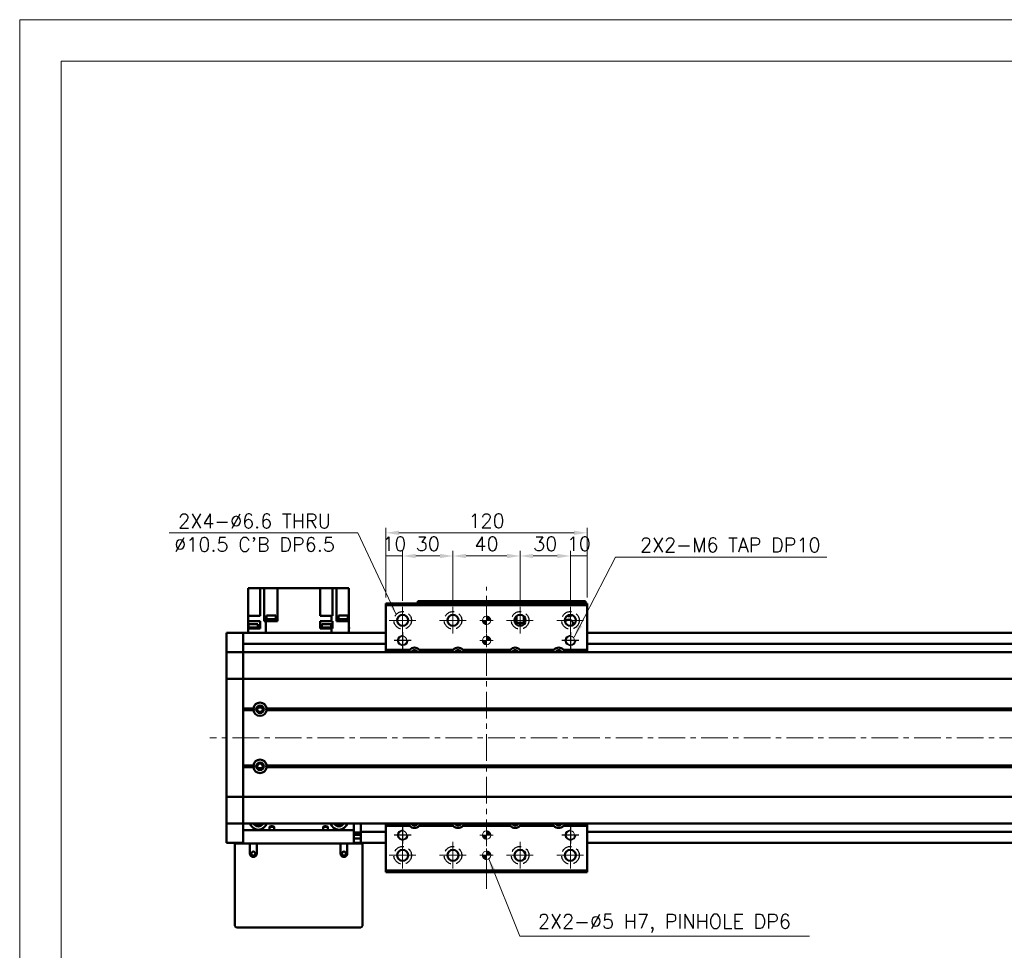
# Model space of a CAD drawing. Header units: millimetres. Extents: x 46891 to 50616, y 6223 to 9993.
# Tile 3 of 5: x 48547 to 49134, y 9438 to 9993. Entities that reach past the tile are written whole.
import ezdxf

# ---------------------------------------------------------------- set-up
doc = ezdxf.new("R2010")
doc.units = ezdxf.units.MM
doc.header["$LTSCALE"] = 0.5
doc.linetypes.add('CENTER', pattern=[50.8, 31.75, -6.35, 6.35, -6.35])
doc.linetypes.add('HIDDENX2', pattern=[19.05, 12.7, -6.35])
doc.layers.get('0').update_dxf_attribs({"lineweight": 20})
doc.layers.add('1', color=1, linetype='CENTER', lineweight=13)
doc.layers.add('외형선(ISO)', color=7, linetype='Continuous', lineweight=50)
doc.layers.add('2', color=2, linetype='HIDDENX2')
doc.layers.add('DIM', color=4, linetype='Continuous')
doc.styles.add('DSR TEXT', font='romans.shx', dxfattribs={"bigfont": 'whgtxt.shx'})
doc.styles.get("Standard").update_dxf_attribs({"font": 'romans.shx', "bigfont": 'whgtxt.shx'})
doc.dimstyles.new('DSR', dxfattribs={"dimscale": 2, "dimtxt": 3, "dimasz": 3, "dimexe": 0.5, "dimexo": 0.5, "dimgap": 0.5, "dimtad": 1, "dimdsep": 46, "dimtxsty": 'Standard', "dimcen": 2.5, "dimclrd": 4, "dimclre": 4, "dimclrt": 2, "dimadec": 0, "dimazin": 2, "dimtfac": 1, "dimtmove": 0, "dimatfit": 3, "dimfxl": 0, "dimlwd": -1, "dimlwe": -1, "dimarcsym": 0})

# ---------------------------------------------------------------- blocks, each defined once
blk = doc.blocks.new('A$C1C1952E1')
at = {"color": 1}
blk.add_lwpolyline([(0, 0), (420, 0), (420, 297), (0, 297)], close=True, dxfattribs=at)
at = {"color": 3}
blk.add_lwpolyline([(5, 5), (415, 5), (415, 292), (5, 292)], close=True, dxfattribs=at)
blk = doc.blocks.new('tap6')
blk.add_circle((0, 0), 2.5)
at = {"layer": 'DIM', "color": 1}
for p, q in [((-5.04, 0), (5.04, 0)), ((0, -5.04), (0, 5.04))]:
    blk.add_line(p, q, dxfattribs=at)
blk.add_arc((0, 0), 3, 263.30299, 187.88021, dxfattribs=at)
blk = doc.blocks.new('A$C33E56CC6')
h = blk.add_hatch()
h.set_pattern_fill('ANSI31', color=256, style=0)
h.set_pattern_definition([(45, (-7065.45672, -6508.5399), (-0.0883883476, 0.0883883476), [])])
h.paths.add_polyline_path([(4, 6.5, 0.414214), (1.5, 4), (4, 4)])
h.paths.add_polyline_path([(6.5, 4), (4, 4), (4, 1.5, 0.414214)])
blk.add_circle((4, 4), 2.5)
at = {"layer": '1'}
for p, q in [((4, 0), (4, 8)), ((0, 4), (8, 4))]:
    blk.add_line(p, q, dxfattribs=at)
blk = doc.blocks.new('*D94')
at = {"color": 1, "linetype": 'ByBlock'}
for p, q in [((48764.94, 9648.26), (48764.94, 9676.02)), ((48774.94, 9673.02), (48764.94, 9673.02)), ((48774.94, 9646.26), (48774.94, 9676.02))]:
    blk.add_line(p, q, dxfattribs=at)
at = {"layer": 'Defpoints', "color": 0}
for p in [(48764.94, 9673.02), (48764.94, 9644.66), (48774.94, 9642.66)]:
    blk.add_point(p, dxfattribs=at)
at = {"color": 3, "insert": (48769.94, 9680.22), "char_height": 8.4, "attachment_point": 5, "style": 'DSR TEXT'}
blk.add_mtext('10', dxfattribs=at)
blk = doc.blocks.new('*D95')
at = {"color": 1, "linetype": 'ByBlock'}
for p, q in [((48774.94, 9646.26), (48774.94, 9676.02)), ((48797.14, 9673.02), (48782.74, 9673.02)), ((48804.94, 9646.26), (48804.94, 9676.02))]:
    blk.add_line(p, q, dxfattribs=at)
at = {"color": 1}
for points in [[(48782.74, 9674.32), (48782.74, 9671.72), (48774.94, 9673.02)], [(48797.14, 9674.32), (48797.14, 9671.72), (48804.94, 9673.02)]]:
    blk.add_solid(points, dxfattribs=at)
at = {"layer": 'Defpoints', "color": 0}
for p in [(48774.94, 9673.02), (48774.94, 9642.66), (48804.94, 9642.66)]:
    blk.add_point(p, dxfattribs=at)
at = {"color": 3, "insert": (48789.94, 9680.22), "char_height": 8.4, "attachment_point": 5, "style": 'DSR TEXT'}
blk.add_mtext('30', dxfattribs=at)
blk = doc.blocks.new('*D96')
at = {"color": 1, "linetype": 'ByBlock'}
for p, q in [((48804.94, 9646.26), (48804.94, 9676.02)), ((48812.74, 9673.02), (48837.14, 9673.02)), ((48844.94, 9646.26), (48844.94, 9676.02))]:
    blk.add_line(p, q, dxfattribs=at)
at = {"color": 1}
for points in [[(48812.74, 9674.32), (48812.74, 9671.72), (48804.94, 9673.02)], [(48837.14, 9674.32), (48837.14, 9671.72), (48844.94, 9673.02)]]:
    blk.add_solid(points, dxfattribs=at)
at = {"layer": 'Defpoints', "color": 0}
for p in [(48844.94, 9673.02), (48804.94, 9642.66), (48844.94, 9642.66)]:
    blk.add_point(p, dxfattribs=at)
at = {"color": 3, "insert": (48824.94, 9680.22), "char_height": 8.4, "attachment_point": 5, "style": 'DSR TEXT'}
blk.add_mtext('40', dxfattribs=at)
blk = doc.blocks.new('*D97')
at = {"color": 1, "linetype": 'ByBlock'}
for p, q in [((48844.94, 9646.26), (48844.94, 9676.02)), ((48852.74, 9673.02), (48867.14, 9673.02)), ((48874.94, 9646.26), (48874.94, 9676.02))]:
    blk.add_line(p, q, dxfattribs=at)
at = {"color": 1}
for points in [[(48852.74, 9674.32), (48852.74, 9671.72), (48844.94, 9673.02)], [(48867.14, 9674.32), (48867.14, 9671.72), (48874.94, 9673.02)]]:
    blk.add_solid(points, dxfattribs=at)
at = {"layer": 'Defpoints', "color": 0}
for p in [(48874.94, 9673.02), (48844.94, 9642.66), (48874.94, 9642.66)]:
    blk.add_point(p, dxfattribs=at)
at = {"color": 3, "insert": (48859.94, 9680.22), "char_height": 8.4, "attachment_point": 5, "style": 'DSR TEXT'}
blk.add_mtext('30', dxfattribs=at)
blk = doc.blocks.new('*D98')
at = {"color": 1, "linetype": 'ByBlock'}
for p, q in [((48874.94, 9646.26), (48874.94, 9676.02)), ((48874.94, 9673.02), (48884.94, 9673.02)), ((48884.94, 9648.26), (48884.94, 9676.02))]:
    blk.add_line(p, q, dxfattribs=at)
at = {"layer": 'Defpoints', "color": 0}
for p in [(48884.94, 9673.02), (48884.94, 9644.66), (48874.94, 9642.66)]:
    blk.add_point(p, dxfattribs=at)
at = {"color": 3, "insert": (48879.94, 9680.22), "char_height": 8.4, "attachment_point": 5, "style": 'DSR TEXT'}
blk.add_mtext('10', dxfattribs=at)
blk = doc.blocks.new('*D99')
at = {"color": 1, "linetype": 'ByBlock'}
for p, q in [((48764.94, 9648.26), (48764.94, 9689.82)), ((48884.94, 9648.26), (48884.94, 9689.82)), ((48877.14, 9686.82), (48772.74, 9686.82))]:
    blk.add_line(p, q, dxfattribs=at)
at = {"color": 1}
for points in [[(48772.74, 9688.12), (48772.74, 9685.52), (48764.94, 9686.82)], [(48877.14, 9688.12), (48877.14, 9685.52), (48884.94, 9686.82)]]:
    blk.add_solid(points, dxfattribs=at)
at = {"layer": 'Defpoints', "color": 0}
for p in [(48764.94, 9686.82), (48764.94, 9644.66), (48884.94, 9644.66)]:
    blk.add_point(p, dxfattribs=at)
at = {"color": 3, "insert": (48824.94, 9694.02), "char_height": 8.4, "attachment_point": 5, "style": 'DSR TEXT'}
blk.add_mtext('120', dxfattribs=at)

msp = doc.modelspace()

# ---------------------------------------------------------------- linework, layer by layer
at = {"layer": '1'}
for p, q in [((48824.94318, 9474.66381), (48824.94318, 9654.66381)), ((48774.94318, 9642.66381), (48774.94318, 9626.66381)), ((48804.94318, 9642.66381), (48804.94318, 9626.66381)), ((48844.94318, 9642.66381), (48844.94318, 9626.66381)), ((48874.94318, 9642.66381), (48874.94318, 9626.66381)), ((48766.94318, 9634.66381), (48782.94318, 9634.66381)), ((48796.94318, 9634.66381), (48812.94318, 9634.66381)), ((48836.94318, 9634.66381), (48852.94318, 9634.66381)), ((48866.94318, 9634.66381), (48882.94318, 9634.66381)), ((49679.94318, 9564.66381), (48659.94318, 9564.66381)), ((48774.94318, 9502.66381), (48774.94318, 9486.66381)), ((48804.94318, 9502.66381), (48804.94318, 9486.66381)), ((48844.94318, 9502.66381), (48844.94318, 9486.66381)), ((48874.94318, 9502.66381), (48874.94318, 9486.66381)), ((48766.94318, 9494.66381), (48782.94318, 9494.66381)), ((48796.94318, 9494.66381), (48812.94318, 9494.66381)), ((48836.94318, 9494.66381), (48852.94318, 9494.66381)), ((48866.94318, 9494.66381), (48882.94318, 9494.66381))]:
    msp.add_line(p, q, dxfattribs=at)
at = {"layer": '2'}
for centre in [(48774.94318, 9634.66381), (48804.94318, 9634.66381), (48844.94318, 9634.66381), (48874.94318, 9634.66381), (48774.94318, 9494.66381), (48804.94318, 9494.66381), (48844.94318, 9494.66381), (48874.94318, 9494.66381)]:
    msp.add_circle(centre, 5.25, dxfattribs=at)
at = {"layer": '외형선(ISO)'}
for p, q in [((48686.44318, 9653.76381), (48682.94318, 9653.76381)), ((48682.94318, 9637.26381), (48682.94318, 9653.76381)), ((48686.44318, 9653.76381), (48689.94318, 9653.76381)), ((48689.94318, 9653.76381), (48692.43511, 9653.76381)), ((48689.94318, 9637.26381), (48689.94318, 9653.76381)), ((48696.94318, 9653.76381), (48692.43511, 9653.76381)), ((48692.43511, 9634.26381), (48692.43511, 9653.76381)), ((48696.94318, 9653.76381), (48700.44318, 9653.76381)), ((48700.44318, 9634.26381), (48700.44318, 9653.76381)), ((48725.74318, 9653.76381), (48700.44318, 9653.76381)), ((48725.74318, 9653.76381), (48725.74318, 9637.26381)), ((48725.74318, 9653.76381), (48729.24318, 9653.76381)), ((48733.22181, 9653.76381), (48729.24318, 9653.76381)), ((48733.22181, 9637.26381), (48733.22181, 9653.76381)), ((48733.22181, 9653.76381), (48735.44318, 9653.76381)), ((48735.44318, 9634.26381), (48735.44318, 9653.76381)), ((48735.44318, 9653.76381), (48738.94318, 9653.76381)), ((48742.94318, 9653.76381), (48738.94318, 9653.76381)), ((48742.94318, 9634.26381), (48742.94318, 9653.76381)), ((48764.94318, 9644.66381), (48764.94318, 9643.66381)), ((48764.94318, 9644.66381), (48884.94318, 9644.66381)), ((48764.94318, 9643.66381), (48764.94318, 9617.16381)), ((48884.94318, 9643.66381), (48764.94318, 9643.66381)), ((48783.94318, 9646.16378), (48783.94318, 9646.16376)), ((48783.94318, 9646.16378), (48833.94318, 9646.16378)), ((48783.94318, 9644.66381), (48783.94318, 9646.16376)), ((48786.94318, 9646.16376), (48830.94318, 9646.16376)), ((48833.94318, 9646.16378), (48833.94318, 9646.16376)), ((48833.94318, 9646.16378), (48883.94318, 9646.16378)), ((48833.94318, 9646.16378), (48833.94318, 9646.16376)), ((48833.94318, 9646.16376), (48833.94318, 9644.66381)), ((48833.94318, 9644.66381), (48833.94318, 9646.16376)), ((48833.94318, 9646.16376), (48833.94318, 9644.66381)), ((48833.94318, 9644.66381), (48833.94318, 9646.16376)), ((48836.94318, 9646.16376), (48880.94318, 9646.16376)), ((48883.94318, 9646.16376), (48883.94318, 9644.66381)), ((48884.94318, 9643.66381), (48884.94318, 9644.66381)), ((48884.94318, 9617.16381), (48884.94318, 9643.66381)), ((48682.94318, 9637.26381), (48682.94318, 9634.26381)), ((48688.50316, 9637.26381), (48682.94318, 9637.26381)), ((48688.50316, 9637.26381), (48689.94318, 9637.26381)), ((48699.44722, 9637.46381), (48693.84722, 9637.46381)), ((48693.84722, 9635.46381), (48693.84722, 9637.46381)), ((48699.44722, 9635.46381), (48699.44722, 9637.46381)), ((48732.50255, 9637.26381), (48725.74318, 9637.26381)), ((48732.50255, 9634.26381), (48732.50255, 9637.26381)), ((48732.90186, 9637.26381), (48732.50255, 9637.26381)), ((48732.90186, 9637.26381), (48733.22181, 9637.26381)), ((48742.23189, 9637.46381), (48736.63189, 9637.46381)), ((48736.63189, 9635.46381), (48736.63189, 9637.46381)), ((48742.23189, 9635.46381), (48742.23189, 9637.46381)), ((48842.74318, 9633.16379), (48842.74318, 9637.12348)), ((48847.14318, 9637.12348), (48847.14318, 9633.16379)), ((48682.94318, 9634.26381), (48682.94318, 9630.46381)), ((48682.94318, 9634.26381), (48688.50316, 9634.26381)), ((48688.65827, 9632.46381), (48683.05827, 9632.46381)), ((48683.05827, 9630.46381), (48683.05827, 9632.46381)), ((48689.94318, 9634.26381), (48688.50316, 9634.26381)), ((48688.65827, 9630.46381), (48688.65827, 9632.46381)), ((48689.94318, 9629.76381), (48689.94318, 9634.26381)), ((48692.43511, 9634.26381), (48692.98451, 9634.26381)), ((48693.38382, 9634.26381), (48692.98451, 9634.26381)), ((48693.38382, 9627.16381), (48693.38382, 9634.26381)), ((48700.44318, 9634.26381), (48693.38382, 9634.26381)), ((48699.64722, 9634.76381), (48693.64722, 9634.76381)), ((48693.64722, 9634.26381), (48693.64722, 9634.76381)), ((48699.59722, 9635.46381), (48693.69722, 9635.46381)), ((48693.69722, 9634.76381), (48693.69722, 9635.46381)), ((48699.59722, 9634.76381), (48699.59722, 9635.46381)), ((48699.64722, 9634.26381), (48699.64722, 9634.76381)), ((48725.74318, 9634.26381), (48732.50255, 9634.26381)), ((48725.74318, 9634.26381), (48725.74318, 9629.76381)), ((48732.40594, 9632.46381), (48726.80594, 9632.46381)), ((48726.80594, 9630.46381), (48726.80594, 9632.46381)), ((48732.40594, 9630.46381), (48732.40594, 9632.46381)), ((48732.50255, 9634.26381), (48732.90186, 9634.26381)), ((48733.22181, 9634.26381), (48732.90186, 9634.26381)), ((48733.22181, 9629.76381), (48733.22181, 9634.26381)), ((48735.44318, 9634.26381), (48737.38321, 9634.26381)), ((48742.43189, 9634.76381), (48736.43189, 9634.76381)), ((48736.43189, 9634.26381), (48736.43189, 9634.76381)), ((48742.38189, 9635.46381), (48736.48189, 9635.46381)), ((48736.48189, 9634.76381), (48736.48189, 9635.46381)), ((48742.94318, 9634.26381), (48737.38321, 9634.26381)), ((48742.38189, 9634.76381), (48742.38189, 9635.46381)), ((48742.43189, 9634.26381), (48742.43189, 9634.76381)), ((48742.94318, 9627.16381), (48742.94318, 9634.26381)), ((48841.94318, 9633.28904), (48841.94318, 9636.03858)), ((48842.44318, 9633.16379), (48842.00381, 9633.16379)), ((48847.88255, 9633.16377), (48842.00382, 9633.16377)), ((48842.44318, 9636.81788), (48842.44318, 9633.16379)), ((48842.44318, 9633.16379), (48842.74318, 9633.16379)), ((48847.14318, 9633.16379), (48842.74318, 9633.16379)), ((48844.34318, 9631.76377), (48844.54318, 9631.76377)), ((48844.53019, 9631.38975), (48844.34318, 9631.76377)), ((48844.54318, 9632.16377), (48845.34318, 9632.16377)), ((48844.54318, 9631.76377), (48844.54318, 9632.16377)), ((48845.34318, 9632.16377), (48845.34318, 9631.76377)), ((48845.34318, 9631.76377), (48845.54318, 9631.76377)), ((48845.54318, 9631.76377), (48845.35617, 9631.38975)), ((48847.14318, 9633.16379), (48847.44318, 9633.16379)), ((48847.44318, 9633.16379), (48847.44318, 9636.81788)), ((48847.88256, 9633.16379), (48847.44318, 9633.16379)), ((48847.94318, 9633.28904), (48847.94318, 9636.03858)), ((48669.94318, 9624.16381), (48669.94318, 9627.16381)), ((48679.94318, 9627.16381), (48669.94318, 9627.16381)), ((48679.94318, 9624.16381), (48679.94318, 9627.16381)), ((48764.94318, 9627.16381), (48679.94318, 9627.16381)), ((48679.94318, 9627.16381), (48679.94318, 9624.16381)), ((48688.80827, 9630.46381), (48682.90827, 9630.46381)), ((48682.90827, 9629.76381), (48682.90827, 9630.46381)), ((48682.90827, 9629.76381), (48682.94318, 9629.76381)), ((48688.50316, 9629.76381), (48682.94318, 9629.76381)), ((48682.94318, 9627.16381), (48682.94318, 9629.76381)), ((48688.50316, 9629.76381), (48689.94318, 9629.76381)), ((48688.80827, 9629.76381), (48688.80827, 9630.46381)), ((48729.1534, 9629.76381), (48725.74318, 9629.76381)), ((48732.55594, 9630.46381), (48726.65594, 9630.46381)), ((48726.65594, 9629.76381), (48726.65594, 9630.46381)), ((48729.1534, 9629.76381), (48730.05847, 9629.76381)), ((48732.50255, 9629.76381), (48730.05847, 9629.76381)), ((48732.90186, 9629.76381), (48732.50255, 9629.76381)), ((48732.50255, 9627.16381), (48732.50255, 9629.76381)), ((48732.55594, 9629.76381), (48732.55594, 9630.46381)), ((48732.90186, 9629.76381), (48733.22181, 9629.76381)), ((48742.9781, 9630.46381), (48742.94318, 9630.46381)), ((48742.94318, 9629.76381), (48742.9781, 9629.76381)), ((48742.9781, 9629.76381), (48742.9781, 9630.46381)), ((49659.94318, 9627.16381), (48884.94318, 9627.16381)), ((48669.94318, 9624.16381), (48669.94318, 9622.30364)), ((48669.94318, 9622.30364), (48669.94318, 9621.39568)), ((48669.94318, 9621.39568), (48669.94318, 9616.12401)), ((48679.94318, 9624.16381), (48679.94318, 9622.30364)), ((48679.94318, 9622.30364), (48679.94318, 9624.16381)), ((48679.94318, 9621.39568), (48679.94318, 9622.30364)), ((48679.94318, 9616.12401), (48679.94318, 9621.39568)), ((48764.94318, 9620.66381), (48679.94318, 9620.66381)), ((49659.94318, 9620.66381), (48884.94318, 9620.66381)), ((48669.94318, 9616.12401), (48669.94318, 9615.66381)), ((48669.94318, 9612.9553), (48669.94318, 9615.66381)), ((48679.94318, 9615.66381), (48669.94318, 9615.66381)), ((48679.94318, 9615.66381), (48679.94318, 9616.12401)), ((48679.94318, 9615.66381), (48679.94318, 9612.9553)), ((48679.94318, 9612.9553), (48679.94318, 9615.66381)), ((48679.94318, 9615.66381), (49659.94318, 9615.66381)), ((48779.1481, 9617.16381), (48764.94318, 9617.16381)), ((48764.94318, 9617.16381), (48764.94318, 9615.66381)), ((48805.1481, 9617.16381), (48784.73827, 9617.16381)), ((48839.1481, 9617.16381), (48810.73827, 9617.16381)), ((48865.1481, 9617.16381), (48844.73827, 9617.16381)), ((48884.94318, 9617.16381), (48870.73827, 9617.16381)), ((48884.94318, 9615.66381), (48884.94318, 9617.16381)), ((48669.94318, 9600.35531), (48669.94318, 9612.9553)), ((48679.94318, 9612.9553), (48679.94318, 9600.35531)), ((48679.94318, 9600.35531), (48679.94318, 9612.9553)), ((48669.94318, 9600.35531), (48669.94318, 9599.89121)), ((48669.94318, 9597.89121), (48669.94318, 9599.89121)), ((48679.94318, 9599.89121), (48669.94318, 9599.89121)), ((48669.94318, 9597.89121), (48669.94318, 9531.4364)), ((48679.94318, 9599.89121), (48679.94318, 9600.35531)), ((48679.94318, 9600.35531), (48679.94318, 9599.89121)), ((48679.94318, 9599.89121), (48679.94318, 9597.89121)), ((48679.94318, 9597.89121), (48679.94318, 9599.89121)), ((48679.94318, 9599.89121), (49659.94318, 9599.89121)), ((48679.94318, 9531.4364), (48679.94318, 9597.89121)), ((48679.94318, 9597.89121), (48679.94318, 9582.16381)), ((48679.94318, 9582.16381), (48685.97456, 9582.16381)), ((48679.94318, 9581.66381), (48686.44318, 9581.66381)), ((48679.94318, 9581.16381), (48685.97456, 9581.16381)), ((48679.94318, 9581.16381), (48679.94318, 9548.16381)), ((48691.21897, 9582.66381), (48688.66739, 9582.66381)), ((48693.44318, 9581.66381), (49646.44318, 9581.66381)), ((48693.91181, 9582.16381), (49645.97456, 9582.16381)), ((48693.91181, 9581.16381), (49645.97456, 9581.16381)), ((48679.94318, 9548.16381), (48685.97456, 9548.16381)), ((48679.94318, 9547.66381), (48686.44318, 9547.66381)), ((48679.94318, 9547.16381), (48685.97456, 9547.16381)), ((48679.94318, 9547.16381), (48679.94318, 9531.4364)), ((48691.21897, 9546.66381), (48688.66739, 9546.66381)), ((48693.44318, 9547.66381), (49646.44318, 9547.66381)), ((48693.91181, 9548.16381), (49645.97456, 9548.16381)), ((48693.91181, 9547.16381), (49645.97456, 9547.16381)), ((48669.94318, 9529.4364), (48669.94318, 9531.4364)), ((48679.94318, 9531.4364), (48679.94318, 9529.4364)), ((48679.94318, 9529.4364), (48679.94318, 9531.4364)), ((48669.94318, 9529.4364), (48669.94318, 9528.97231)), ((48679.94318, 9529.4364), (48669.94318, 9529.4364)), ((48669.94318, 9516.37231), (48669.94318, 9528.97231)), ((48679.94318, 9528.97231), (48679.94318, 9529.4364)), ((48679.94318, 9529.4364), (48679.94318, 9528.97231)), ((48679.94318, 9529.4364), (49659.94318, 9529.4364)), ((48679.94318, 9528.97231), (48679.94318, 9516.37231)), ((48679.94318, 9516.37231), (48679.94318, 9528.97231)), ((48669.94318, 9513.66381), (48669.94318, 9516.37231)), ((48679.94318, 9516.37231), (48679.94318, 9513.66381)), ((48679.94318, 9513.66381), (48679.94318, 9516.37231)), ((48669.94318, 9513.66381), (48669.94318, 9513.2036)), ((48679.94318, 9513.66381), (48669.94318, 9513.66381)), ((48669.94318, 9513.2036), (48669.94318, 9507.93193)), ((48669.94318, 9507.93193), (48669.94318, 9507.02397)), ((48679.94318, 9513.66381), (48679.94318, 9509.66381)), ((48679.94318, 9513.66381), (49659.94318, 9513.66381)), ((48679.94318, 9509.66381), (48745.94318, 9509.66381)), ((48679.94318, 9501.66381), (48679.94318, 9509.66381)), ((48698.37295, 9511.66381), (48695.51342, 9511.66381)), ((48695.51342, 9511.66381), (48695.51342, 9509.66381)), ((48698.37295, 9509.66381), (48698.37295, 9511.66381)), ((48730.37295, 9511.66381), (48727.51342, 9511.66381)), ((48727.51342, 9511.66381), (48727.51342, 9509.66381)), ((48730.37295, 9509.66381), (48730.37295, 9511.66381)), ((48745.94318, 9509.66381), (48745.94318, 9513.66381)), ((48745.94318, 9509.66381), (48745.94318, 9501.66381)), ((48745.94318, 9508.15961), (48749.94318, 9508.15961)), ((48749.94318, 9512.66381), (48749.94318, 9513.66381)), ((48749.94318, 9508.66381), (48749.94318, 9512.66381)), ((48749.94318, 9508.66381), (48749.94318, 9507.66381)), ((48764.94318, 9508.66381), (48749.94318, 9508.66381)), ((48764.94318, 9513.66381), (48764.94318, 9512.16381)), ((48764.94318, 9512.16381), (48779.1481, 9512.16381)), ((48764.94318, 9512.16381), (48764.94318, 9485.66381)), ((48784.73827, 9512.16381), (48805.1481, 9512.16381)), ((48810.73827, 9512.16381), (48839.1481, 9512.16381)), ((48844.73827, 9512.16381), (48865.1481, 9512.16381)), ((48870.73827, 9512.16381), (48884.94318, 9512.16381)), ((48884.94318, 9512.16381), (48884.94318, 9513.66381)), ((48884.94318, 9485.66381), (48884.94318, 9512.16381)), ((49659.94318, 9508.66381), (48884.94318, 9508.66381)), ((48669.94318, 9507.02397), (48669.94318, 9505.16381)), ((48669.94318, 9502.16381), (48669.94318, 9505.16381)), ((48679.94318, 9502.16381), (48669.94318, 9502.16381)), ((48749.94318, 9506.86381), (48745.94318, 9506.86381)), ((48749.94318, 9504.56381), (48745.94318, 9504.56381)), ((48749.94318, 9502.16381), (48745.94318, 9502.16381)), ((48749.94318, 9505.16381), (48749.94318, 9507.66381)), ((48749.94318, 9505.16381), (48749.94318, 9502.16381)), ((48764.94318, 9502.16381), (48749.94318, 9502.16381)), ((49659.94318, 9502.16381), (48884.94318, 9502.16381)), ((48675.94318, 9501.66381), (48674.94318, 9501.66381)), ((48674.94318, 9452.66381), (48674.94318, 9501.66381)), ((48683.94318, 9501.66381), (48675.94318, 9501.66381)), ((48687.94318, 9501.66381), (48683.94318, 9501.66381)), ((48683.94318, 9501.66381), (48683.94318, 9495.66381)), ((48687.94318, 9495.66381), (48687.94318, 9501.66381)), ((48737.94318, 9501.66381), (48687.94318, 9501.66381)), ((48741.94318, 9501.66381), (48737.94318, 9501.66381)), ((48737.94318, 9501.66381), (48737.94318, 9495.66381)), ((48741.94318, 9495.66381), (48741.94318, 9501.66381)), ((48749.94318, 9501.66381), (48741.94318, 9501.66381)), ((48750.94318, 9501.66381), (48749.94318, 9501.66381)), ((48750.94318, 9501.66381), (48750.94318, 9452.66381)), ((48764.94318, 9485.66381), (48764.94318, 9484.66381)), ((48764.94318, 9485.66381), (48884.94318, 9485.66381)), ((48764.94318, 9484.66381), (48884.94318, 9484.66381)), ((48884.94318, 9484.66381), (48884.94318, 9485.66381)), ((48749.94318, 9451.66381), (48675.94318, 9451.66381))]:
    msp.add_line(p, q, dxfattribs=at)
for centre, radius in [((48774.94318, 9634.66381), 3.3), ((48804.94318, 9634.66381), 3.3), ((48844.94318, 9634.66381), 3.3), ((48874.94318, 9634.66381), 3.3), ((48689.94318, 9581.66381), 2.25), ((48689.94318, 9581.66381), 1.621), ((48689.94318, 9547.66381), 2.25), ((48689.94318, 9547.66381), 1.621), ((48685.94318, 9495.66381), 1.2295), ((48739.94318, 9495.66381), 1.2295), ((48774.94318, 9494.66381), 3.3), ((48804.94318, 9494.66381), 3.3), ((48844.94318, 9494.66381), 3.3), ((48874.94318, 9494.66381), 3.3)]:
    msp.add_circle(centre, radius, dxfattribs=at)
for centre, radius, start, end in [((48873.94318, 9639.6638), 2.5, 248.21916345, 314.40073172), ((48873.94318, 9632.6638), 2.5, 335.2803704, 151.58968438), ((48781.94318, 9614.66381), 3.75, 138.18968531, 164.53403728), ((48781.94318, 9614.66381), 3.75, 41.8103149, 138.1896851), ((48781.94318, 9614.66381), 2.25, 26.38771527, 153.61228473), ((48781.94318, 9614.66381), 2, 29.99990145, 150.00009855), ((48781.94318, 9614.66381), 3.75, 15.46596272, 41.81031469), ((48807.94318, 9614.66381), 3.75, 138.18968531, 164.53403728), ((48807.94318, 9614.66381), 3.75, 41.8103149, 138.1896851), ((48807.94318, 9614.66381), 2.25, 26.38771527, 153.61228473), ((48807.94318, 9614.66381), 2, 29.99990145, 150.00009855), ((48807.94318, 9614.66381), 3.75, 15.46596272, 41.81031469), ((48841.94318, 9614.66381), 3.75, 138.18968531, 164.53403728), ((48841.94318, 9614.66381), 3.75, 41.8103149, 138.1896851), ((48841.94318, 9614.66381), 2.25, 26.38771527, 153.61228473), ((48841.94318, 9614.66381), 2, 29.99990145, 150.00009855), ((48841.94318, 9614.66381), 3.75, 15.46596272, 41.81031469), ((48867.94318, 9614.66381), 3.75, 138.18968531, 164.53403728), ((48867.94318, 9614.66381), 3.75, 41.8103149, 138.1896851), ((48867.94318, 9614.66381), 2.25, 26.38771527, 153.61228473), ((48867.94318, 9614.66381), 2, 29.99990145, 150.00009855), ((48867.94318, 9614.66381), 3.75, 15.46596272, 41.81031469), ((48689.94318, 9581.66381), 4, 7.18075572, 172.81924428), ((48689.94318, 9581.66381), 4, 187.18075578, 352.81924422), ((48689.94318, 9547.66381), 4, 7.18075578, 172.81924422), ((48689.94318, 9547.66381), 4, 187.18075578, 352.81924422), ((48688.94318, 9515.16381), 5.25, 196.60154937, 343.39845063), ((48688.94318, 9515.16381), 3.3, 207.03569139, 332.96430861), ((48688.94318, 9515.16381), 2.4585, 217.59876735, 322.40123265), ((48736.94318, 9515.16381), 5.25, 196.60154937, 343.39845063), ((48736.94318, 9515.16381), 3.3, 207.03569139, 332.96430861), ((48736.94318, 9515.16381), 2.4585, 217.59876735, 322.40123265), ((48781.94318, 9514.66381), 3.75, 195.46605719, 221.81031469), ((48781.94318, 9514.66381), 3.75, 221.8103149, 318.1896851), ((48781.94318, 9514.66381), 2.25, 206.38788466, 333.61211534), ((48781.94318, 9514.66381), 2, 210.00009856, 329.99990144), ((48781.94318, 9514.66381), 3.75, 318.18968531, 344.53394281), ((48807.94318, 9514.66381), 3.75, 195.46605719, 221.81031469), ((48807.94318, 9514.66381), 3.75, 221.8103149, 318.1896851), ((48807.94318, 9514.66381), 2.25, 206.38788466, 333.61211534), ((48807.94318, 9514.66381), 2, 210.00009856, 329.99990144), ((48807.94318, 9514.66381), 3.75, 318.18968531, 344.53394281), ((48841.94318, 9514.66381), 3.75, 195.46605719, 221.81031469), ((48841.94318, 9514.66381), 3.75, 221.8103149, 318.1896851), ((48841.94318, 9514.66381), 2.25, 206.38788466, 333.61211534), ((48841.94318, 9514.66381), 2, 210.00009856, 329.99990144), ((48841.94318, 9514.66381), 3.75, 318.18968531, 344.53394281), ((48867.94318, 9514.66381), 3.75, 195.46605719, 221.81031469), ((48867.94318, 9514.66381), 3.75, 221.8103149, 318.1896851), ((48867.94318, 9514.66381), 2.25, 206.38788466, 333.61211534), ((48867.94318, 9514.66381), 2, 210.00009856, 329.99990144), ((48867.94318, 9514.66381), 3.75, 318.18968531, 344.53394281), ((48685.94318, 9495.66381), 2, 180, 0), ((48739.94318, 9495.66381), 2, 180, 0), ((48675.94318, 9452.66381), 1, 180, 270), ((48749.94318, 9452.66381), 1, 270, 0)]:
    msp.add_arc(centre, radius, start, end, dxfattribs=at)
at = {"layer": '외형선(ISO)', "extrusion": (0, 0, -1)}
for centre, major_axis, start_param, end_param in [((48786.94318, 9646.16376), (-3, 0), 4.712785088, 6.28397751), ((48830.94318, 9646.16376), (3, 0), 0.00039601, 1.570796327), ((48836.94318, 9646.16376), (-3, 0), 4.712605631, 6.283618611), ((48836.94318, 9646.16376), (-3, 0), 4.712460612, 6.283328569), ((48880.94318, 9646.16376), (3, 0), 0.000216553, 1.570796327)]:
    msp.add_ellipse(centre, major_axis=major_axis, ratio=0.00001, start_param=start_param, end_param=end_param, dxfattribs=at)
at = {"layer": '외형선(ISO)'}
for points in [[(48685.97456, 9582.16381), (48686.20887, 9581.89812), (48686.44318, 9581.66381)], [(48686.44318, 9581.66381), (48686.20887, 9581.42949), (48685.97456, 9581.16381)], [(48693.44318, 9581.66381), (48693.6775, 9581.89812), (48693.91181, 9582.16381)], [(48693.91181, 9581.16381), (48693.6775, 9581.42949), (48693.44318, 9581.66381)], [(48685.97456, 9548.16381), (48686.20887, 9547.89812), (48686.44318, 9547.66381)], [(48686.44318, 9547.66381), (48686.20887, 9547.42949), (48685.97456, 9547.16381)], [(48693.44318, 9547.66381), (48693.6775, 9547.89812), (48693.91181, 9548.16381)], [(48693.91181, 9547.16381), (48693.6775, 9547.42949), (48693.44318, 9547.66381)]]:
    msp.add_open_spline(points, degree=2, dxfattribs=at)
for points in [[(48698.37295, 9511.66381), (48696.94318, 9512.16342), (48695.51342, 9511.66381)], [(48730.37295, 9511.66381), (48728.94318, 9512.16342), (48727.51342, 9511.66381)]]:
    msp.add_rational_spline(points, [1, 1.22925, 1], degree=2, dxfattribs=at)

# ---------------------------------------------------------------- block references
at = {"xscale": 4.92804, "yscale": 4.92804, "zscale": 4.92804}
msp.add_blockref('A$C1C1952E1', (48546.67132, 8528.99552), dxfattribs=at)
at = {"xscale": -1}
for name, p, rotation in [('A$C33E56CC6', (48820.94318, 9638.66381), 180), ('tap6', (48774.94318, 9622.66381), 90), ('A$C33E56CC6', (48820.94318, 9626.66381), 180), ('tap6', (48874.94318, 9622.66381), 90), ('tap6', (48774.94318, 9506.66381), 90), ('A$C33E56CC6', (48820.94318, 9510.66381), 180), ('tap6', (48874.94318, 9506.66381), 90), ('A$C33E56CC6', (48820.94318, 9498.66381), 180)]:
    msp.add_blockref(name, p, dxfattribs=dict(at, rotation=rotation))

# ---------------------------------------------------------------- texts
at = {"color": 3, "char_height": 8.4, "style": 'DSR TEXT'}
for s, insert, attachment_point in [("2X4-%%C6.6 THRU\\P%%C10.5 C'B DP6.5", (48686.65072, 9686.84922), 5), ('2X2-M6 TAP DP10', (48970.23472, 9679.59004), 5), ('2X2-%%C5 H7, PINHOLE DP6', (48855.58238, 9459.46259), 1)]:
    msp.add_mtext(s, dxfattribs=dict(at, insert=insert, attachment_point=attachment_point))

# ---------------------------------------------------------------- dimensions: what is measured, and where the dimension line sits
for base, p1, p2, picture, middle in [((48764.94318, 9686.82468), (48884.94318, 9644.66381), (48764.94318, 9644.66381), '*D99', (48824.94318, 9694.02468)), ((48764.94318, 9673.02273), (48774.94318, 9642.66381), (48764.94318, 9644.66381), '*D94', (48769.94318, 9680.22273)), ((48774.94318, 9673.02273), (48804.94318, 9642.66381), (48774.94318, 9642.66381), '*D95', (48789.94318, 9680.22273)), ((48844.94318, 9673.02273), (48804.94318, 9642.66381), (48844.94318, 9642.66381), '*D96', (48824.94318, 9680.22273)), ((48874.94318, 9673.02273), (48844.94318, 9642.66381), (48874.94318, 9642.66381), '*D97', (48859.94318, 9680.22273)), ((48884.94318, 9673.02273), (48874.94318, 9642.66381), (48884.94318, 9644.66381), '*D98', (48879.94318, 9680.22273))]:
    dim = msp.add_linear_dim(base=base, p1=p1, p2=p2, dimstyle='DSR', override={"dimscale": 3, "dimtxt": 2.8, "dimasz": 2.600136, "dimexe": 1, "dimexo": 1.2, "dimgap": 1, "dimdec": 4, "dimtxsty": 'DSR TEXT', "dimclrd": 1, "dimclre": 1, "dimclrt": 3, "dimtdec": 4, "dimtix": 1})
    dim.commit()
    dim.dimension.update_dxf_attribs({"geometry": picture, "text_midpoint": middle})

# ---------------------------------------------------------------- leaders
at = {"annotation_type": 0, "has_hookline": 1}
for points, hookline_direction, text_width in [([(48770.99087, 9638.11949), (48748.27612, 9686.765), (48740.47572, 9686.765)], 1, 101.65), ([(48877.14478, 9624.70169), (48901.80931, 9672.39004), (48909.60972, 9672.39004)], 0, 115.25), ([(48826.27043, 9492.54522), (48844.78197, 9446.46259), (48852.58238, 9446.46259)], 0, 161.875)]:
    msp.add_leader(points, dimstyle='DSR', override={"dimscale": 3, "dimtxt": 2.8, "dimasz": 2.600136, "dimexe": 1, "dimexo": 1.2, "dimgap": 1, "dimdec": 4, "dimtxsty": 'DSR TEXT', "dimclrd": 1, "dimclre": 1, "dimclrt": 3, "dimtdec": 4, "dimtix": 1}, dxfattribs=dict(at, hookline_direction=hookline_direction, text_width=text_width))

doc.saveas('drawing.dxf')
